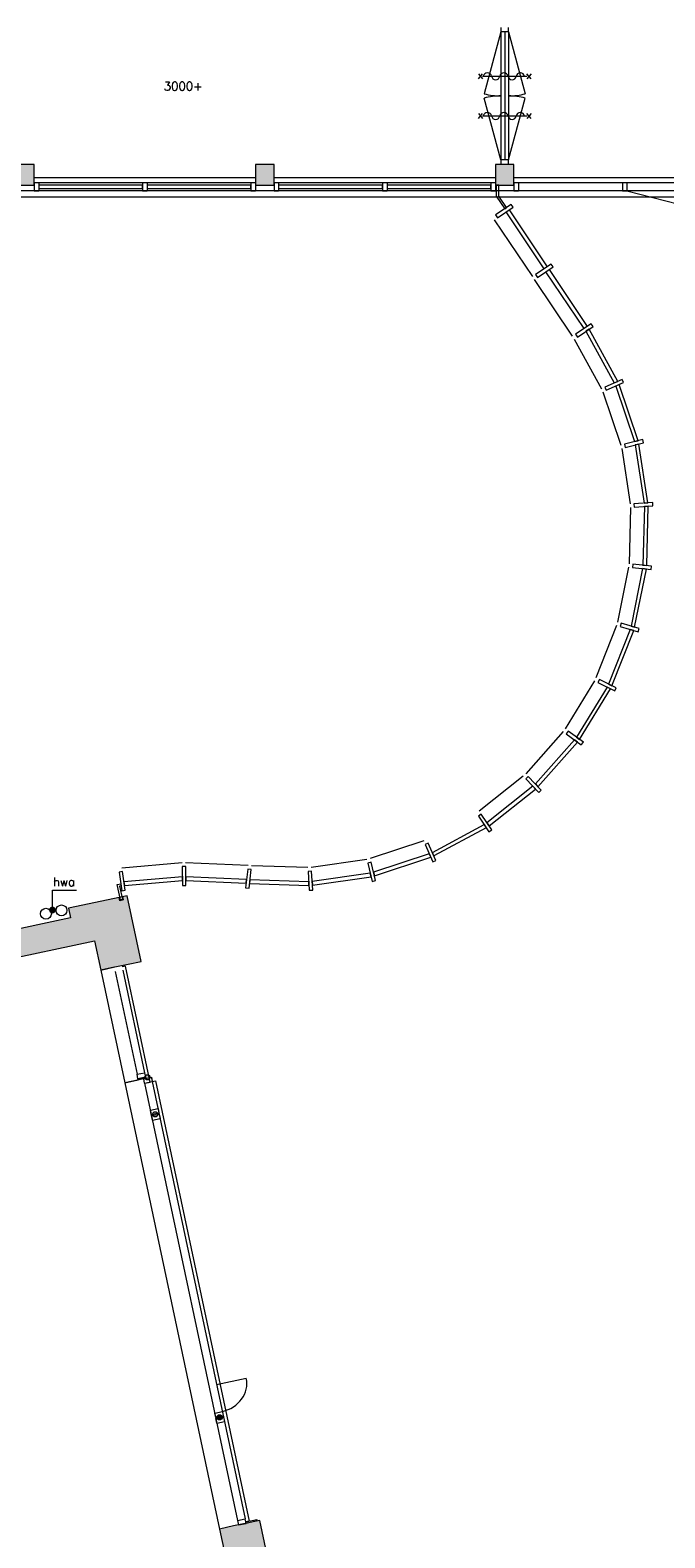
# Model space of a CAD drawing. Header units: millimetres. Extents: x 755778 to 1537169, y 90093 to 392038.
# Tile 12 of 134: x 923148 to 932407, y 151844 to 173820. Entities that reach past the tile are written whole.
import ezdxf
from ezdxf.enums import TextEntityAlignment as Align

# ---------------------------------------------------------------- set-up
doc = ezdxf.new("R2010")
doc.units = ezdxf.units.MM
doc.layers.add('NIV 1OS', color=7, linetype='Continuous')
doc.styles.add('ROMANS', font='romans.shx')

msp = doc.modelspace()

# ---------------------------------------------------------------- hatches: boundary and pattern name
at = {"layer": 'NIV 1OS', "lineweight": 5, "true_color": 0x9ea0a1}
h = msp.add_hatch(color=253, dxfattribs=at)
h.paths.add_polyline_path([(922935.7, 171560.7), (923205.7, 171560.7), (923205.7, 171860.7), (922935.7, 171860.7)])
h.paths.add_polyline_path([(926435.7, 171560.7), (926705.7, 171560.7), (926705.7, 171860.7), (926435.7, 171860.7)])
h.paths.add_polyline_path([(929935.7, 171560.7), (930205.7, 171560.7), (930205.7, 171860.7), (929935.7, 171860.7)])
h.paths.add_polyline_path([(933435.7, 171560.7), (933705.7, 171560.7), (933705.7, 171860.7), (933435.7, 171860.7)])
h.paths.add_polyline_path([(940435.7, 171560.7), (940705.7, 171560.7), (940705.7, 171860.7), (940435.7, 171860.7)])
h.paths.add_polyline_path([(936935.7, 171560.7), (937205.7, 171560.7), (937205.7, 171860.7), (936935.7, 171860.7)])
h.paths.add_polyline_path([(943935.7, 171560.7), (944205.7, 171560.7), (944205.7, 171860.7), (943935.7, 171860.7)])
h.paths.add_polyline_path([(926435.7, 175410.7), (926705.7, 175410.7), (926705.7, 175010.7), (926435.7, 175010.7)])
h.paths.add_polyline_path([(929935.7, 175410.7), (930205.7, 175410.7), (930205.7, 175010.7), (929935.7, 175010.7)])
h.paths.add_polyline_path([(933435.7, 175410.7), (933705.7, 175410.7), (933705.7, 175010.7), (933435.7, 175010.7)])
h.paths.add_polyline_path([(940435.7, 175410.7), (940705.7, 175410.7), (940705.7, 175010.7), (940435.7, 175010.7)])
h.paths.add_polyline_path([(936935.7, 175410.7), (937205.7, 175410.7), (937205.7, 175010.7), (936935.7, 175010.7)])
h.paths.add_polyline_path([(943935.7, 175410.7), (944205.7, 175410.7), (944205.7, 175010.7), (943935.7, 175010.7)])
at = {"layer": 'NIV 1OS', "lineweight": 5, "true_color": 0x555d61}
h = msp.add_hatch(color=251, dxfattribs=at)
h.paths.add_polyline_path([(910620.7, 158177.4), (911020.7, 158177.4), (911020.7, 158447.4), (910620.7, 158447.4)])
h.paths.add_polyline_path([(910620.7, 161075.7), (911020.7, 161075.7), (911020.7, 161345.7), (910620.7, 161345.7)])
h.paths.add_polyline_path([(910620.7, 164575.7), (911020.7, 164575.7), (911020.7, 164845.7), (910620.7, 164845.7)])
h.paths.add_polyline_path([(910620.7, 168075.7), (911020.7, 168075.7), (911020.7, 168345.7), (910620.7, 168345.7)])
h.paths.add_polyline_path([(910685.7, 171560.7), (910955.7, 171560.7), (910955.7, 171860.7), (910685.7, 171860.7)])
h.paths.add_polyline_path([(919305.7, 161075.7), (919705.7, 161075.7), (919705.7, 161345.7), (919305.7, 161345.7)])
h.paths.add_polyline_path([(919305.7, 164575.7), (919705.7, 164575.7), (919705.7, 164845.7), (919305.7, 164845.7)])
h.paths.add_polyline_path([(919305.7, 168075.7), (919705.7, 168075.7), (919705.7, 168345.7), (919305.7, 168345.7)])
h.paths.add_polyline_path([(919435.7, 171560.7), (919705.7, 171560.7), (919705.7, 171860.7), (919435.7, 171860.7)])
h.paths.add_polyline_path([(912435.7, 171560.7), (912705.7, 171560.7), (912705.7, 171860.7), (912435.7, 171860.7)])
h.paths.add_polyline_path([(915935.7, 171560.7), (916205.7, 171560.7), (916205.7, 171860.7), (915935.7, 171860.7)])
h.paths.add_polyline_path([(919725.7, 171560.7), (919995.7, 171560.7), (919995.7, 171860.7), (919725.7, 171860.7)])
h.paths.add_polyline_path([(922935.7, 171560.7), (923205.7, 171560.7), (923205.7, 171860.7), (922935.7, 171860.7)])
h.paths.add_polyline_path([(926435.7, 171560.7), (926705.7, 171560.7), (926705.7, 171860.7), (926435.7, 171860.7)])
h.paths.add_polyline_path([(929935.7, 171560.7), (930205.7, 171560.7), (930205.7, 171860.7), (929935.7, 171860.7)])
h.paths.add_polyline_path([(933435.7, 171560.7), (933705.7, 171560.7), (933705.7, 171860.7), (933435.7, 171860.7)])
h.paths.add_polyline_path([(936935.7, 171560.7), (937205.7, 171560.7), (937205.7, 171860.7), (936935.7, 171860.7)])
h.paths.add_polyline_path([(919305.7, 164575.7), (919305.7, 164845.7), (919705.7, 164845.7), (919705.7, 164575.7)])
h.paths.add_polyline_path([(919305.7, 168075.7), (919305.7, 168345.7), (919705.7, 168345.7), (919705.7, 168075.7)])
h.paths.add_polyline_path([(919305.7, 161075.7), (919305.7, 161345.7), (919705.7, 161345.7), (919705.7, 161075.7)])
at = {"layer": 'NIV 1OS', "lineweight": 5}
for points in [[(924561.8, 161203.8), (924496.4, 161190), (924506.8, 161141), (924457.9, 161130.7), (924447.5, 161179.6), (923705.9, 161021.9), (923736, 160880.1), (919785.2, 160040.3), (919671.2, 160016.1), (918047.7, 159671), (917933.7, 159646.8), (917142.7, 159478.6), (917225.9, 159087.4), (924088.2, 160546), (924178.6, 160120.5), (924385, 160164.4), (924579.7, 160205.8), (924765.5, 160245.3)], [(926497.4, 152097.3), (926311.6, 152057.8), (926116.9, 152016.4), (925910.5, 151972.5), (926561.7, 148909), (919748.9, 147460.9), (919942.2, 146551.5), (920333.5, 146634.7), (920223.4, 147152.5), (927045.9, 148603), (926515.3, 151099.2), (926701.2, 151138.7)]]:
    msp.add_hatch(color=7, dxfattribs=at).paths.add_polyline_path(points)
at = {"layer": 'NIV 1OS', "lineweight": 5, "true_color": 0x9ea0a1}
h = msp.add_hatch(color=253, dxfattribs=at)
edge = h.paths.add_edge_path()
edge.add_arc((923473.5, 160994.7), 50, 180, 540)
at = {"layer": 'NIV 1OS', "lineweight": 5}
h = msp.add_hatch(color=7, dxfattribs=at)
edge = h.paths.add_edge_path()
edge.add_arc((924858.9, 158555.5), 38, 0, 360)
edge = h.paths.add_edge_path()
edge.add_arc((924973.2, 158017.5), 38, 0, 360)
h = msp.add_hatch(color=7, dxfattribs=at)
edge = h.paths.add_edge_path()
edge.add_arc((925912.1, 153600.7), 38, 0, 360)

# ---------------------------------------------------------------- linework, layer by layer
at = {"layer": 'NIV 1OS', "color": 253, "lineweight": 5, "true_color": 0x9ea0a1}
for p, q in [((930013.7, 173860.7), (930013.7, 173793.7)), ((930127.7, 173793.7), (930127.7, 173860.7)), ((930013.7, 173793.7), (929772.2, 172892.5)), ((930127.7, 173793.7), (930013.7, 173793.7)), ((930013.7, 173793.7), (930013.7, 171927.7)), ((930070.7, 173793.7), (930070.7, 171927.7)), ((930127.7, 173793.7), (930127.7, 171927.7)), ((930127.7, 173793.7), (930369.2, 172892.5)), ((929686.7, 173112.2), (929746.7, 173184.2)), ((929686.7, 173184.2), (929746.7, 173112.2)), ((930454.7, 173184.2), (930394.7, 173112.2)), ((930454.7, 173112.2), (930394.7, 173184.2)), ((929746.7, 173148.2), (930394.7, 173148.2)), ((930013.7, 171927.7), (929772.2, 172829)), ((930127.7, 171927.7), (930369.2, 172829)), ((929686.7, 172533.8), (929746.7, 172605.8)), ((929686.7, 172605.8), (929746.7, 172533.8)), ((929746.7, 172569.8), (930394.7, 172569.8)), ((930454.7, 172605.8), (930394.7, 172533.8)), ((930454.7, 172533.8), (930394.7, 172605.8)), ((923205.7, 171860.7), (922935.7, 171860.7)), ((923205.7, 171560.7), (923205.7, 171860.7)), ((926705.7, 171860.7), (926435.7, 171860.7)), ((926435.7, 171860.7), (926435.7, 171560.7)), ((926705.7, 171560.7), (926705.7, 171860.7)), ((930205.7, 171860.7), (929935.7, 171860.7)), ((929935.7, 171860.7), (929935.7, 171560.7)), ((930013.7, 171927.7), (930013.7, 171860.7)), ((930127.7, 171927.7), (930013.7, 171927.7)), ((930127.7, 171860.7), (930013.7, 171860.7)), ((930127.7, 171860.7), (930127.7, 171927.7)), ((930205.7, 171560.7), (930205.7, 171860.7)), ((923205.7, 171670.7), (926435.7, 171670.7)), ((926705.7, 171670.7), (929935.7, 171670.7)), ((930205.7, 171670.7), (933435.7, 171670.7)), ((968570.7, 171478.7), (919995.7, 171478.7)), ((922935.7, 171560.7), (923205.7, 171560.7)), ((923272.7, 171592.7), (923205.7, 171592.7)), ((923205.7, 171592.7), (923205.7, 171478.7)), ((923205.7, 171478.7), (923272.7, 171478.7)), ((923272.7, 171592.7), (923272.7, 171478.7)), ((924787.2, 171592.7), (923272.7, 171592.7)), ((924787.2, 171560.7), (923272.7, 171560.7)), ((923272.7, 171560.7), (923272.7, 171510.7)), ((923272.7, 171510.7), (924787.2, 171510.7)), ((924854.2, 171592.7), (924787.2, 171592.7)), ((924787.2, 171592.7), (924787.2, 171478.7)), ((924787.2, 171510.7), (924787.2, 171560.7)), ((924787.2, 171478.7), (924854.2, 171478.7)), ((924854.2, 171592.7), (924854.2, 171478.7)), ((926368.7, 171592.7), (924854.2, 171592.7)), ((926368.7, 171560.7), (924854.2, 171560.7)), ((924854.2, 171560.7), (924854.2, 171510.7)), ((924854.2, 171510.7), (926368.7, 171510.7)), ((926435.7, 171592.7), (926368.7, 171592.7)), ((926368.7, 171592.7), (926368.7, 171478.7)), ((926368.7, 171510.7), (926368.7, 171560.7)), ((926368.7, 171478.7), (926435.7, 171478.7)), ((926435.7, 171592.7), (926435.7, 171478.7)), ((926435.7, 171560.7), (926705.7, 171560.7)), ((926772.7, 171592.7), (926705.7, 171592.7)), ((926705.7, 171592.7), (926705.7, 171478.7)), ((926705.7, 171478.7), (926772.7, 171478.7)), ((926772.7, 171592.7), (926772.7, 171478.7)), ((928287.2, 171592.7), (926772.7, 171592.7)), ((928287.2, 171560.7), (926772.7, 171560.7)), ((926772.7, 171560.7), (926772.7, 171510.7)), ((926772.7, 171510.7), (928287.2, 171510.7)), ((928354.2, 171592.7), (928287.2, 171592.7)), ((928287.2, 171592.7), (928287.2, 171478.7)), ((928287.2, 171510.7), (928287.2, 171560.7)), ((928287.2, 171478.7), (928354.2, 171478.7)), ((928354.2, 171592.7), (928354.2, 171478.7)), ((929868.7, 171592.7), (928354.2, 171592.7)), ((929868.7, 171560.7), (928354.2, 171560.7)), ((928354.2, 171560.7), (928354.2, 171510.7)), ((928354.2, 171510.7), (929868.7, 171510.7)), ((929935.7, 171592.7), (929868.7, 171592.7)), ((929868.7, 171592.7), (929868.7, 171478.7)), ((929868.7, 171510.7), (929868.7, 171560.7)), ((929868.7, 171478.7), (929935.7, 171478.7)), ((929935.7, 171592.7), (929935.7, 171478.7)), ((929935.7, 171560.7), (930205.7, 171560.7)), ((929984.5, 171560.7), (929948.4, 171560.7)), ((929948.4, 171560.7), (929948.4, 171400.7)), ((929984.5, 171400.7), (929984.5, 171560.7)), ((930272.7, 171592.7), (930205.7, 171592.7)), ((930205.7, 171592.7), (930205.7, 171478.7)), ((930205.7, 171478.7), (930272.7, 171478.7)), ((930272.7, 171592.7), (930272.7, 171478.7)), ((931787.2, 171592.7), (930272.7, 171592.7)), ((931854.2, 171592.7), (931787.2, 171592.7)), ((931787.2, 171592.7), (931787.2, 171478.7)), ((931787.2, 171478.7), (931854.2, 171478.7)), ((931854.2, 171592.7), (931854.2, 171478.7)), ((933368.7, 171592.7), (931854.2, 171592.7)), ((931854.2, 171478.7), (932611.4, 171281.3)), ((919995.7, 171389.6), (968570.7, 171389.6)), ((929948.4, 171400.7), (930071.4, 171217.2)), ((930096.3, 171233.9), (929984.5, 171400.7)), ((930071.4, 171217.2), (930096.3, 171233.9)), ((930089.8, 171169.3), (930135.7, 171199.8)), ((930135.7, 171199.8), (930690.8, 170371.6)), ((929919.3, 171055.3), (930474.3, 170227.3)), ((930644.9, 170341.2), (930089.8, 171169.3)), ((930690.8, 170371.6), (930644.9, 170341.2)), ((930672.7, 170299.3), (930718.6, 170329.8)), ((930718.6, 170329.8), (931273.1, 169502.3)), ((930502, 170185.6), (931057.1, 169357.5)), ((931227.4, 169471.7), (930672.7, 170299.3)), ((931273.1, 169502.3), (931227.4, 169471.7)), ((931301, 169460.7), (931255.3, 169430.1)), ((931719.2, 168699.7), (931301, 169460.7)), ((931085, 169316), (931481.7, 168593.8)), ((931255.3, 169430.1), (931669, 168677.3)), ((931669, 168677.3), (931719.2, 168699.7)), ((931739.6, 168654), (931689.3, 168631.6)), ((931689.3, 168631.6), (931963.7, 167822.4)), ((932017, 167835.7), (931739.6, 168654)), ((931502.1, 168548.1), (931764.8, 167772.8)), ((931776.9, 167724.3), (931900.6, 166916.7)), ((931963.7, 167822.4), (932017, 167835.7)), ((932029.1, 167787.2), (931975.8, 167773.9)), ((931975.8, 167773.9), (932105.1, 166927)), ((932160, 166930.8), (932029.1, 167787.2)), ((931904, 166863.1), (931884.1, 166042.5)), ((932108.5, 166877.2), (932087.9, 166020.7)), ((932105.1, 166927), (932160, 166930.8)), ((932163.4, 166880.9), (932108.5, 166877.2)), ((932142.6, 166014.8), (932163.4, 166880.9)), ((931878.8, 165992.8), (931716.4, 165190.3)), ((932082.6, 165971), (931913.3, 165133.3)), ((931966.1, 165118), (932137.3, 165965.1)), ((932137.3, 165965.1), (932082.6, 165971)), ((932087.9, 166020.7), (932142.6, 166014.8)), ((931702.5, 165142.3), (931401.8, 164378.4)), ((931899.4, 165085.3), (931585.7, 164287.8)), ((931635, 164263.5), (931952.2, 165070)), ((931952.2, 165070), (931899.4, 165085.3)), ((931913.3, 165133.3), (931966.1, 165118)), ((931379.7, 164333.5), (930951.6, 163635.9)), ((931563.6, 164243), (931116.9, 163514.7)), ((931161.3, 163482.2), (931612.9, 164218.7)), ((931585.7, 164287.8), (931635, 164263.5)), ((930922, 163595.6), (930376.5, 162980.8)), ((931116.9, 163514.7), (931161.3, 163482.2)), ((931087.4, 163474.4), (930518.1, 162832.6)), ((930556.1, 162792.8), (931131.7, 163441.8)), ((931131.7, 163441.8), (931087.4, 163474.4)), ((930340.3, 162946.3), (929698.1, 162438.1)), ((930481.9, 162798), (929811.7, 162267.4)), ((929842.2, 162221.6), (930519.9, 162758.3)), ((930519.9, 162758.3), (930481.9, 162798)), ((930518.1, 162832.6), (930556.1, 162792.8)), ((929016.6, 161833.5), (929770.1, 162239.7)), ((929800.6, 162193.9), (929038.6, 161783.1)), ((929770.1, 162239.7), (929800.6, 162193.9)), ((929811.7, 162267.4), (929842.2, 162221.6)), ((928888.7, 162001.4), (928109.9, 161744.4)), ((928970.7, 161813.5), (928157.9, 161545.1)), ((928170.8, 161491.7), (928992.7, 161763.1)), ((928992.7, 161763.1), (928970.7, 161813.5)), ((929038.6, 161783.1), (929016.6, 161833.5)), ((929038.6, 161783.1), (929016.6, 161833.5)), ((925366.4, 161683.1), (924488.2, 161607)), ((926327.5, 161644.7), (925416.4, 161683.9)), ((927199.7, 161612.6), (926377.2, 161639.2)), ((928061.3, 161732.7), (927249.6, 161615.6)), ((928109.3, 161533.4), (927262.1, 161411)), ((928122.2, 161480), (928109.3, 161533.4)), ((928157.9, 161545.1), (928170.8, 161491.7)), ((924417.7, 161367.9), (924469.8, 161375.1)), ((924465.6, 161142.5), (924417.7, 161367.9)), ((924473.9, 161345.4), (924453.7, 161342.6)), ((924453.7, 161342.6), (924494.9, 161148.8)), ((924469.8, 161375.1), (924473.9, 161345.4)), ((925369.8, 161478.1), (924515.9, 161406.7)), ((924515.9, 161406.7), (924523.4, 161352.2)), ((924523.4, 161352.2), (925370.7, 161423.1)), ((925370.7, 161423.1), (925369.8, 161478.1)), ((926305.1, 161440.9), (925419.8, 161478.9)), ((925419.8, 161478.9), (925420.7, 161423.9)), ((925420.7, 161423.9), (926299.1, 161386.2)), ((926299.1, 161386.2), (926305.1, 161440.9)), ((926354.8, 161435.4), (926348.8, 161380.8)), ((926348.8, 161380.8), (927215.5, 161353.1)), ((927212.2, 161408), (926354.8, 161435.4)), ((927215.5, 161353.1), (927212.2, 161408)), ((927262.1, 161411), (927265.4, 161356.1)), ((927265.4, 161356.1), (928122.2, 161480)), ((923473.5, 160994.7), (923473.5, 161284.3)), ((923473.5, 161284.3), (923824.7, 161284.3)), ((924457.9, 161130.7), (924447.5, 161179.6)), ((924506.8, 161141), (924457.9, 161130.7)), ((924494.9, 161148.8), (924465.6, 161142.5)), ((924496.4, 161190), (924506.8, 161141))]:
    msp.add_line(p, q, dxfattribs=at)
at = {"layer": 'NIV 1OS', "color": 7, "lineweight": 5}
for p, q in [((930165.9, 171280.4), (929937.3, 171127.5)), ((929965.1, 171086), (930193.7, 171238.8)), ((930193.7, 171238.8), (930165.9, 171280.4)), ((929937.3, 171127.5), (929965.1, 171086)), ((930749.2, 170410.1), (930520.1, 170258)), ((930547.7, 170216.3), (930776.8, 170368.4)), ((930776.8, 170368.4), (930749.2, 170410.1)), ((930520.1, 170258), (930547.7, 170216.3)), ((931331.3, 169541.3), (931102.8, 169388.1)), ((931130.7, 169346.6), (931359.1, 169499.7)), ((931359.1, 169499.7), (931331.3, 169541.3)), ((931102.8, 169388.1), (931130.7, 169346.6)), ((931783.1, 168728.2), (931532, 168616.2)), ((931532, 168616.2), (931552.3, 168570.5)), ((931552.3, 168570.5), (931803.5, 168682.6)), ((931803.5, 168682.6), (931783.1, 168728.2)), ((932085, 167852.7), (931818.1, 167786.1)), ((931818.1, 167786.1), (931830.2, 167737.6)), ((931830.2, 167737.6), (932097.1, 167804.1)), ((932097.1, 167804.1), (932085, 167852.7)), ((932229.8, 166935.6), (931955.4, 166916.7)), ((931955.4, 166916.7), (931958.9, 166866.8)), ((931958.9, 166866.8), (932233.2, 166885.8)), ((932233.2, 166885.8), (932229.8, 166935.6)), ((931938.8, 166036.7), (931933.5, 165987)), ((931933.5, 165987), (932206.9, 165957.7)), ((932212.2, 166007.4), (931938.8, 166036.7)), ((932206.9, 165957.7), (932212.2, 166007.4)), ((931769.2, 165175), (931755.3, 165127)), ((931755.3, 165127), (932019.5, 165050.5)), ((932033.4, 165098.5), (931769.2, 165175)), ((932019.5, 165050.5), (932033.4, 165098.5)), ((931451.1, 164354.1), (931429, 164309.2)), ((931429, 164309.2), (931675.7, 164187.7)), ((931697.8, 164232.6), (931451.1, 164354.1)), ((931675.7, 164187.7), (931697.8, 164232.6)), ((930996, 163603.4), (930966.4, 163563)), ((930966.4, 163563), (931188.2, 163400.4)), ((931217.7, 163440.8), (930996, 163603.4)), ((931188.2, 163400.4), (931217.7, 163440.8)), ((930414.5, 162941), (930378.3, 162906.5)), ((930378.3, 162906.5), (930568.2, 162707.6)), ((930604.4, 162742.2), (930414.5, 162941)), ((930568.2, 162707.6), (930604.4, 162742.2)), ((929728.6, 162392.3), (929687, 162364.6)), ((929687, 162364.6), (929839.3, 162135.6)), ((929881, 162163.3), (929728.6, 162392.3)), ((928956.5, 161971), (928910.7, 161951)), ((929066.6, 161719), (928956.5, 161971)), ((929839.3, 162135.6), (929881, 162163.3)), ((928910.7, 161951), (929020.8, 161699)), ((924495.4, 161555.3), (924445.8, 161548.5)), ((924445.8, 161548.5), (924483.5, 161276)), ((924533, 161282.9), (924495.4, 161555.3)), ((925417.3, 161628.9), (925367.3, 161628.1)), ((925367.3, 161628.1), (925371.8, 161353.1)), ((925421.8, 161353.9), (925417.3, 161628.9)), ((926321.5, 161590), (926291.5, 161316.6)), ((926371.2, 161584.5), (926321.5, 161590)), ((926341.2, 161311.2), (926371.2, 161584.5)), ((927252.9, 161560.7), (927203, 161557.7)), ((927203, 161557.7), (927219.8, 161283.2)), ((927269.7, 161286.2), (927252.9, 161560.7)), ((928122.8, 161691), (928074.2, 161679.3)), ((928074.2, 161679.3), (928138.6, 161411.9)), ((928187.2, 161423.6), (928122.8, 161691)), ((929020.8, 161699), (929066.6, 161719)), ((925371.8, 161353.1), (925421.8, 161353.9)), ((926291.5, 161316.6), (926341.2, 161311.2)), ((928138.6, 161411.9), (928187.2, 161423.6)), ((924483.5, 161276), (924533, 161282.9)), ((927219.8, 161283.2), (927269.7, 161286.2)), ((924375.2, 160162.2), (924178.6, 160120.5)), ((924178.6, 160120.5), (924528, 158477)), ((924389.2, 160096.7), (924707.3, 158599.9)), ((924539.8, 160176.8), (924490.9, 160166.4)), ((924500.7, 160120.5), (924818.8, 158623.7)), ((924898.9, 158487.4), (924539.8, 160176.8)), ((924804.8, 158535.8), (924528, 158477)), ((924804.8, 158535.8), (924528, 158477)), ((924528, 158477), (924724.6, 158518.8)), ((924528, 158477), (925910.5, 151972.5)), ((924528, 158477), (925910.5, 151972.5)), ((924721.3, 158534.4), (924832.8, 158558.1)), ((924724.6, 158518.8), (924721.3, 158534.4)), ((924836.1, 158542.5), (924724.6, 158518.8)), ((924818.7, 158470.3), (926173.4, 152096.9)), ((924818.7, 158470.3), (926173.4, 152096.9)), ((924832.8, 158558.1), (924836.1, 158542.5)), ((924850, 158477), (924898.9, 158487.4)), ((924919.8, 158542.9), (924930.2, 158494)), ((924930.2, 158494), (924979.1, 158504.4)), ((924930.2, 158494), (924979.1, 158504.4)), ((924930.2, 158494), (926284.9, 152120.6)), ((924930.2, 158494), (926284.9, 152120.6)), ((924979.1, 158504.4), (926343.6, 152085)), ((924979.1, 158504.4), (926343.6, 152085)), ((925869.1, 154077.1), (926301.6, 154169.1)), ((926294.7, 152074.7), (926456.1, 152109)), ((926343.6, 152085), (926294.7, 152074.7)), ((926343.6, 152085), (926294.7, 152074.7)), ((926298.9, 152055.1), (926294.7, 152074.7)), ((926460.3, 152089.4), (926298.9, 152055.1)), ((926456.1, 152109), (926460.3, 152089.4))]:
    msp.add_line(p, q, dxfattribs=at)
at = {"layer": 'NIV 1OS', "color": 7, "linetype": 'Continuous', "lineweight": 5}
for p, q in [((924561.8, 161203.8), (923705.9, 161021.9)), ((924765.5, 160245.3), (924561.8, 161203.8)), ((923736, 160880.1), (919785.2, 160040.3)), ((923705.9, 161021.9), (923736, 160880.1)), ((917225.9, 159087.4), (924088.2, 160546)), ((924088.2, 160546), (924178.6, 160120.5)), ((924385, 160164.4), (924579.7, 160205.8)), ((924579.7, 160205.8), (924765.5, 160245.3)), ((924178.6, 160120.5), (924385, 160164.4)), ((926497.4, 152097.3), (926311.6, 152057.8)), ((926701.2, 151138.7), (926497.4, 152097.3)), ((926116.9, 152016.4), (925910.5, 151972.5)), ((925910.5, 151972.5), (926561.7, 148909)), ((926311.6, 152057.8), (926116.9, 152016.4))]:
    msp.add_line(p, q, dxfattribs=at)
at = {"layer": 'NIV 1OS', "color": 7, "linetype": 'ByBlock', "lineweight": 5}
for p, q in [((924707.3, 158599.9), (924818.8, 158623.7)), ((924721.3, 158534.4), (924707.3, 158599.9)), ((924832.8, 158558.1), (924721.3, 158534.4)), ((924804.8, 158535.8), (924916.3, 158559.5)), ((924818.7, 158470.3), (924804.8, 158535.8)), ((924818.7, 158470.3), (924930.2, 158494)), ((924818.8, 158623.7), (924832.8, 158558.1)), ((924916.3, 158559.5), (924930.2, 158494)), ((924901.9, 158079), (925013.4, 158102.7)), ((924915.8, 158013.5), (924901.9, 158079)), ((924915.8, 158013.5), (925027.3, 158037.2)), ((924919.1, 157997.9), (925030.6, 158021.6)), ((925013.4, 158102.7), (925027.3, 158037.2)), ((925030.6, 158021.6), (925044.6, 157956)), ((924933.1, 157932.3), (924919.1, 157997.9)), ((924933.1, 157932.3), (925044.6, 157956)), ((925840.7, 153662.2), (925952.2, 153685.9)), ((925854.6, 153596.6), (925840.7, 153662.2)), ((925854.6, 153596.6), (925966.2, 153620.4)), ((925952.2, 153685.9), (925966.2, 153620.4)), ((925858, 153581), (925969.5, 153604.7)), ((925871.9, 153515.5), (925858, 153581)), ((925871.9, 153515.5), (925983.4, 153539.2)), ((925969.5, 153604.7), (925983.4, 153539.2)), ((926173.4, 152096.9), (926284.9, 152120.6)), ((926173.4, 152096.9), (926187.3, 152031.4)), ((926298.9, 152055.1), (926284.9, 152120.6)), ((926187.3, 152031.4), (926298.9, 152055.1))]:
    msp.add_line(p, q, dxfattribs=at)
at = {"layer": 'NIV 1OS', "color": 253, "lineweight": 5, "true_color": 0x9ea0a1}
for centre in [(923378.4, 160940.4), (923605.8, 160988.7)]:
    msp.add_circle(centre, 80, dxfattribs=at)
at = {"layer": 'NIV 1OS', "color": 7, "lineweight": 5}
for centre in [(924858.9, 158555.5), (924973.2, 158017.5), (925912.1, 153600.7)]:
    msp.add_circle(centre, 38, dxfattribs=at)
at = {"layer": 'NIV 1OS', "color": 253, "lineweight": 5, "true_color": 0x9ea0a1}
for centre, radius, start, end in [((929818.7, 173138.2), 60.8, 9.46232, 170.53768), ((930058.7, 173138.2), 60.8, 9.46232, 170.53768), ((930298.7, 173138.2), 60.8, 9.46232, 170.53768), ((929938.7, 173158.2), 60.8, 189.46232, 350.53768), ((930178.7, 173158.2), 60.8, 189.46232, 350.53768), ((930013.7, 173793.7), 933, 255, 270), ((930013.7, 171927.7), 933, 90, 105), ((930127.7, 173793.7), 933, 270, 285), ((930127.7, 171927.7), 933, 75, 90), ((929818.7, 172559.8), 60.8, 9.46232, 170.53768), ((929938.7, 172579.8), 60.8, 189.46232, 350.53768), ((930058.7, 172559.8), 60.8, 9.46232, 170.53768), ((930178.7, 172579.8), 60.8, 189.46232, 350.53768), ((930298.7, 172559.8), 60.8, 9.46232, 170.53768)]:
    msp.add_arc(centre, radius, start, end, dxfattribs=at)
at = {"layer": 'NIV 1OS', "color": 7, "lineweight": 5}
msp.add_ellipse((925869.1, 154077.1), major_axis=(432.5, 91.9), ratio=0.9037357, start_param=-1.5707963, end_param=0, dxfattribs=at)

# ---------------------------------------------------------------- texts
at = {"layer": 'NIV 1OS', "color": 253, "lineweight": 5, "true_color": 0x9ea0a1, "style": 'ROMANS'}
msp.add_text('3000+', height=125, dxfattribs=at).set_placement((925097.7, 172940))
msp.add_text('hwa', height=125, dxfattribs=at).set_placement((923480, 161305.2), align=Align.BOTTOM_LEFT)

doc.saveas('drawing.dxf')
